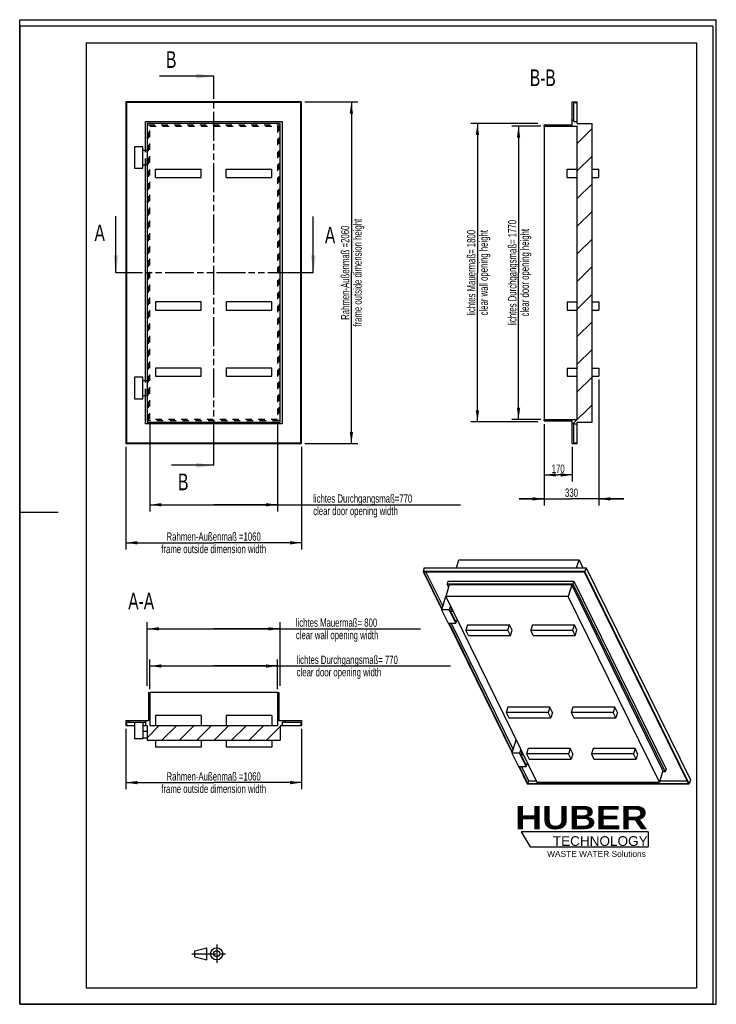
# Model space of a CAD drawing. Header units: millimetres. Extents: x 0 to 4200, y 0 to 5940.
import ezdxf

# ---------------------------------------------------------------- set-up
doc = ezdxf.new("R2010")
doc.units = ezdxf.units.MM
doc.header["$LTSCALE"] = 387.2
for name, pattern in [('CENTER', [0.6, 0.375, -0.075, 0.075, -0.075]), ('HIDDEN', [0.2, 0.1, -0.1]), ('PHANTOM', [0.8, 0.45, -0.05, 0.1, -0.05, 0.1, -0.05])]:
    doc.linetypes.add(name, pattern=pattern)
doc.layers.get('0').update_dxf_attribs({"linetype": 'CONTINUOUS'})
for name, color, linetype in [('050_DIMENSIONING', 7, 'CONTINUOUS'), ('053_NOTES', 7, 'CONTINUOUS'), ('DEFAULT_2', 8, 'HIDDEN'), ('HATCHING_BL0', 7, 'CONTINUOUS'), ('HATCHING_BL1', 7, 'CONTINUOUS'), ('HUBER_Logo_BL2', 7, 'CONTINUOUS')]:
    doc.layers.add(name, color=color, linetype=linetype)
doc.styles.get("Standard").update_dxf_attribs({"font": 'txt', "width": 0.7})
doc.styles.add('TEXTSTYLE_2', font='ariblk.ttf')
doc.styles.add('TEXTSTYLE_3', font='arial.ttf')
doc.dimstyles.new('DIMSTYLE_1', dxfattribs={"dimtxt": 50, "dimasz": 70, "dimexe": 2, "dimexo": 1, "dimtad": 1, "dimdec": 1, "dimtxsty": 'STANDARD', "dimblk": '_FILLED', "dimblk1": '_FILLED', "dimblk2": '_FILLED', "dimcen": 0.09, "dimadec": 1, "dimazin": 2, "dimtp": 0.5, "dimtm": 0.5, "dimtfac": 1, "dimtdec": 1, "dimtofl": 0, "dimtmove": 0, "dimatfit": 3, "dimldrblk": '_FILLED', "dimfxl": 1, "dimtolj": 1, "dimarcsym": 0})
doc.dimstyles.new('DIMSTYLE_2', dxfattribs={"dimtxt": 50, "dimasz": 70, "dimexe": 2, "dimexo": 1, "dimtad": 1, "dimdec": 1, "dimtxsty": 'STANDARD', "dimblk": '_FILLED', "dimblk1": '_FILLED', "dimblk2": '_FILLED', "dimcen": 0.09, "dimadec": 1, "dimazin": 2, "dimtp": 2, "dimtm": 2, "dimtfac": 1, "dimtdec": 1, "dimtofl": 0, "dimtmove": 0, "dimatfit": 3, "dimldrblk": '_FILLED', "dimfxl": 1, "dimtolj": 1, "dimarcsym": 0})
doc.dimstyles.new('DIMSTYLE_3', dxfattribs={"dimtxt": 50, "dimasz": 70, "dimexe": 2, "dimexo": 1, "dimtad": 1, "dimdec": 1, "dimtxsty": 'STANDARD', "dimblk": '_FILLED', "dimblk1": '_FILLED', "dimblk2": '_FILLED', "dimcen": 0.09, "dimadec": 1, "dimazin": 2, "dimtp": 1.2, "dimtm": 1.2, "dimtfac": 1, "dimtdec": 1, "dimtofl": 0, "dimtmove": 0, "dimatfit": 3, "dimldrblk": '_FILLED', "dimfxl": 1, "dimtolj": 1, "dimarcsym": 0})
doc.dimstyles.new('DIMSTYLE_4', dxfattribs={"dimtxt": 50, "dimasz": 70, "dimexe": 2, "dimexo": 1, "dimtad": 1, "dimdec": 1, "dimtxsty": 'STANDARD', "dimblk": '_FILLED', "dimblk1": '_FILLED', "dimblk2": '_FILLED', "dimcen": 0.09, "dimadec": 1, "dimazin": 2, "dimtp": 0.8, "dimtm": 0.8, "dimtfac": 1, "dimtdec": 1, "dimtofl": 0, "dimtmove": 0, "dimatfit": 3, "dimldrblk": '_FILLED', "dimfxl": 1, "dimtolj": 1, "dimarcsym": 0})
doc.dimstyles.get("Standard").update_dxf_attribs({"dimtxt": 50, "dimasz": 70, "dimexe": 2, "dimexo": 1, "dimtad": 1, "dimdec": 1, "dimtxsty": 'STANDARD', "dimblk": '_FILLED', "dimblk1": '_FILLED', "dimblk2": '_FILLED', "dimcen": 0.09, "dimadec": 1, "dimazin": 2, "dimtol": 1, "dimtp": 0.1, "dimtm": 0.1, "dimtfac": 1, "dimtdec": 1, "dimtofl": 0, "dimtmove": 0, "dimatfit": 3, "dimldrblk": '_FILLED', "dimfxl": 1, "dimtolj": 1, "dimarcsym": 0})

# ---------------------------------------------------------------- blocks, each defined once
blk = doc.blocks.new('HUBER_LOGO_BL2', base_point=(3411.6, 1009.5))
at = {"layer": 'HUBER_Logo_BL2', "color": 5, "linetype": 'CONTINUOUS'}
for p, q in [((3788.5, 1040.5), (3023.5, 1040.5)), ((3023.5, 1040.5), (3077.5, 950.5)), ((3788.5, 1040.5), (3788.5, 950.5)), ((3077.5, 950.5), (3788.5, 950.5))]:
    blk.add_line(p, q, dxfattribs=at)
at = {"layer": 'HUBER_Logo_BL2', "color": 2, "linetype": 'CONTINUOUS', "attachment_point": 3, "line_spacing_factor": 0.78}
for s, insert, char_height, width, style in [('HUBER\\P\\fArial;\\H58.5;TECHNOLOGY ', (3786.3, 1196.7), 140.4, 775.343, 'TEXTSTYLE_2'), ('WASTE WATER Solutions', (3775.2, 925.3), 36, 594.067, 'TEXTSTYLE_3')]:
    blk.add_mtext(s, dxfattribs=dict(at, insert=insert, char_height=char_height, width=width, style=style))
blk = doc.blocks.new('_FILLED')
at = {"color": 0, "linetype": 'BYBLOCK'}
blk.add_solid([(0, 0), (-1, 0.143), (-1, -0.143)], dxfattribs=at)
blk = doc.blocks.new('*D0')
at = {"layer": '050_DIMENSIONING', "color": 2, "linetype": 'CONTINUOUS'}
for p, q in [((3491.9, 3768.5), (3491.9, 3009.1)), ((3161.9, 3500.5), (3161.9, 3009.1)), ((3161.9, 3049.1), (3011.9, 3049.1)), ((3011.9, 3049.1), (3326.9, 3049.1)), ((3641.9, 3049.1), (3326.9, 3049.1)), ((3491.9, 3049.1), (3641.9, 3049.1))]:
    blk.add_line(p, q, dxfattribs=at)
at = {"layer": '050_DIMENSIONING', "color": 2, "linetype": 'CONTINUOUS', "xscale": 70, "yscale": 70, "zscale": 70}
blk.add_blockref('_FILLED', (3161.9, 3049.1), dxfattribs=at)
at = {"layer": '050_DIMENSIONING', "color": 2, "linetype": 'CONTINUOUS', "xscale": 70, "yscale": 70, "zscale": 70, "rotation": 180}
blk.add_blockref('_FILLED', (3491.9, 3049.1), dxfattribs=at)
at = {"layer": '050_DIMENSIONING', "color": 2, "linetype": 'CONTINUOUS', "insert": (3326.9, 3111.6), "char_height": 50, "width": 166.071, "attachment_point": 2, "line_spacing_factor": 0.9}
blk.add_mtext('330', dxfattribs=at)
blk = doc.blocks.new('*D1')
at = {"layer": '050_DIMENSIONING', "color": 2, "linetype": 'CONTINUOUS'}
for p, q in [((1719.5, 5443.5), (2039.7, 5443.5)), ((1999.7, 5443.5), (1999.7, 4413.5)), ((1999.7, 3383.5), (1999.7, 4413.5)), ((1719.5, 3383.5), (2039.7, 3383.5))]:
    blk.add_line(p, q, dxfattribs=at)
at = {"layer": '050_DIMENSIONING', "color": 2, "linetype": 'CONTINUOUS', "xscale": 70, "yscale": 70, "zscale": 70}
for p, rotation in [((1999.7, 5443.5), 90), ((1999.7, 3383.5), 270)]:
    blk.add_blockref('_FILLED', p, dxfattribs=dict(at, rotation=rotation))
at = {"layer": '050_DIMENSIONING', "color": 2, "linetype": 'CONTINUOUS', "insert": (1937.2, 4413.5), "char_height": 50, "width": 1560.714, "attachment_point": 2, "rotation": 90, "line_spacing_factor": 0.9}
blk.add_mtext('Rahmen-Außenmaß =2060\\Pframe outside dimension height', dxfattribs=at)
blk = doc.blocks.new('*D2')
at = {"layer": '050_DIMENSIONING', "color": 2, "linetype": 'CONTINUOUS'}
for p, q in [((639.5, 3363.5), (639.5, 2744.3)), ((1699.5, 3363.5), (1699.5, 2744.3)), ((639.5, 2784.3), (1169.5, 2784.3)), ((1699.5, 2784.3), (1169.5, 2784.3))]:
    blk.add_line(p, q, dxfattribs=at)
at = {"layer": '050_DIMENSIONING', "color": 2, "linetype": 'CONTINUOUS', "xscale": 70, "yscale": 70, "zscale": 70, "rotation": 180}
blk.add_blockref('_FILLED', (639.5, 2784.3), dxfattribs=at)
at = {"layer": '050_DIMENSIONING', "color": 2, "linetype": 'CONTINUOUS', "xscale": 70, "yscale": 70, "zscale": 70}
blk.add_blockref('_FILLED', (1699.5, 2784.3), dxfattribs=at)
at = {"layer": '050_DIMENSIONING', "color": 2, "linetype": 'CONTINUOUS', "insert": (1169.5, 2846.8), "char_height": 50, "width": 1528.571, "attachment_point": 2, "line_spacing_factor": 0.9}
blk.add_mtext('Rahmen-Außenmaß =1060\\Pframe outside dimension width', dxfattribs=at)
blk = doc.blocks.new('*D3')
at = {"layer": '050_DIMENSIONING', "color": 2, "linetype": 'CONTINUOUS'}
for p, q in [((784.5, 3508.5), (784.5, 2973.7)), ((1554.5, 3508.5), (1554.5, 2973.7)), ((784.5, 3013.7), (1169.5, 3013.7)), ((1554.5, 3013.7), (1169.5, 3013.7)), ((1169.5, 3013.7), (2658.2, 3013.7))]:
    blk.add_line(p, q, dxfattribs=at)
at = {"layer": '050_DIMENSIONING', "color": 2, "linetype": 'CONTINUOUS', "xscale": 70, "yscale": 70, "zscale": 70, "rotation": 180}
blk.add_blockref('_FILLED', (784.5, 3013.7), dxfattribs=at)
at = {"layer": '050_DIMENSIONING', "color": 2, "linetype": 'CONTINUOUS', "xscale": 70, "yscale": 70, "zscale": 70}
blk.add_blockref('_FILLED', (1554.5, 3013.7), dxfattribs=at)
at = {"layer": '050_DIMENSIONING', "color": 2, "linetype": 'CONTINUOUS', "insert": (1769.7, 3076.2), "char_height": 50, "width": 1332.857, "attachment_point": 1, "line_spacing_factor": 0.9}
blk.add_mtext('lichtes Durchgangsmaß=770\\Pclear door opening width', dxfattribs=at)
blk = doc.blocks.new('*D4')
at = {"layer": '050_DIMENSIONING', "color": 2, "linetype": 'CONTINUOUS'}
for p, q in [((3161.9, 3500.5), (3161.9, 3153.7)), ((3331.9, 3363.5), (3331.9, 3153.7)), ((3161.9, 3193.7), (3246.9, 3193.7)), ((3331.9, 3193.7), (3246.9, 3193.7))]:
    blk.add_line(p, q, dxfattribs=at)
at = {"layer": '050_DIMENSIONING', "color": 2, "linetype": 'CONTINUOUS', "xscale": 70, "yscale": 70, "zscale": 70, "rotation": 180}
blk.add_blockref('_FILLED', (3161.9, 3193.7), dxfattribs=at)
at = {"layer": '050_DIMENSIONING', "color": 2, "linetype": 'CONTINUOUS', "xscale": 70, "yscale": 70, "zscale": 70}
blk.add_blockref('_FILLED', (3331.9, 3193.7), dxfattribs=at)
at = {"layer": '050_DIMENSIONING', "color": 2, "linetype": 'CONTINUOUS', "insert": (3246.9, 3256.2), "char_height": 50, "width": 160.714, "attachment_point": 2, "line_spacing_factor": 0.9}
blk.add_mtext('170', dxfattribs=at)
blk = doc.blocks.new('*D5')
at = {"layer": '050_DIMENSIONING', "color": 2, "linetype": 'CONTINUOUS'}
for p, q in [((784.5, 1901.8), (784.5, 2081)), ((1554.5, 1901.8), (1554.5, 2081)), ((784.5, 2041), (1169.5, 2041)), ((1554.5, 2041), (1169.5, 2041)), ((1169.5, 2041), (2597.8, 2041))]:
    blk.add_line(p, q, dxfattribs=at)
at = {"layer": '050_DIMENSIONING', "color": 2, "linetype": 'CONTINUOUS', "xscale": 70, "yscale": 70, "zscale": 70, "rotation": 180}
blk.add_blockref('_FILLED', (784.5, 2041), dxfattribs=at)
at = {"layer": '050_DIMENSIONING', "color": 2, "linetype": 'CONTINUOUS', "xscale": 70, "yscale": 70, "zscale": 70}
blk.add_blockref('_FILLED', (1554.5, 2041), dxfattribs=at)
at = {"layer": '050_DIMENSIONING', "color": 2, "linetype": 'CONTINUOUS', "insert": (1670, 2103.5), "char_height": 50, "width": 1391.786, "attachment_point": 1, "line_spacing_factor": 0.9}
blk.add_mtext('lichtes Durchgangsmaß= 770\\Pclear door opening width', dxfattribs=at)
blk = doc.blocks.new('*D6')
at = {"layer": '050_DIMENSIONING', "color": 2, "linetype": 'CONTINUOUS'}
for p, q in [((3123.1, 5313.5), (2719.8, 5313.5)), ((2759.8, 5313.5), (2759.8, 4413.5)), ((2759.8, 3513.5), (2759.8, 4413.5)), ((3123.1, 3513.5), (2719.8, 3513.5))]:
    blk.add_line(p, q, dxfattribs=at)
at = {"layer": '050_DIMENSIONING', "color": 2, "linetype": 'CONTINUOUS', "xscale": 70, "yscale": 70, "zscale": 70}
for p, rotation in [((2759.8, 5313.5), 90), ((2759.8, 3513.5), 270)]:
    blk.add_blockref('_FILLED', p, dxfattribs=dict(at, rotation=rotation))
at = {"layer": '050_DIMENSIONING', "color": 2, "linetype": 'CONTINUOUS', "insert": (2697.3, 4413.5), "char_height": 50, "width": 1278.571, "attachment_point": 2, "rotation": 90, "line_spacing_factor": 0.9}
blk.add_mtext('lichtes Mauermaß= 1800\\Pclear wall opening height', dxfattribs=at)
blk = doc.blocks.new('*D7')
at = {"layer": '050_DIMENSIONING', "color": 2, "linetype": 'CONTINUOUS'}
for p, q in [((3141.9, 5298.5), (2967.6, 5298.5)), ((3007.6, 5298.5), (3007.6, 4413.5)), ((3007.6, 3528.5), (3007.6, 4413.5)), ((3141.9, 3528.5), (2967.6, 3528.5))]:
    blk.add_line(p, q, dxfattribs=at)
at = {"layer": '050_DIMENSIONING', "color": 2, "linetype": 'CONTINUOUS', "xscale": 70, "yscale": 70, "zscale": 70}
for p, rotation in [((3007.6, 5298.5), 90), ((3007.6, 3528.5), 270)]:
    blk.add_blockref('_FILLED', p, dxfattribs=dict(at, rotation=rotation))
at = {"layer": '050_DIMENSIONING', "color": 2, "linetype": 'CONTINUOUS', "insert": (2945.1, 4413.5), "char_height": 50, "width": 1434.643, "attachment_point": 2, "rotation": 90, "line_spacing_factor": 0.9}
blk.add_mtext('lichtes Durchgangsmaß= 1770\\Pclear door opening height\\P ', dxfattribs=at)
blk = doc.blocks.new('*D8')
at = {"layer": '050_DIMENSIONING', "color": 2, "linetype": 'CONTINUOUS'}
for p, q in [((769.5, 1920.6), (769.5, 2305.1)), ((769.5, 2265.1), (1169.5, 2265.1)), ((1569.5, 2265.1), (1169.5, 2265.1)), ((1169.5, 2265.1), (2415.6, 2265.1)), ((1569.5, 1920.6), (1569.5, 2305.1))]:
    blk.add_line(p, q, dxfattribs=at)
at = {"layer": '050_DIMENSIONING', "color": 2, "linetype": 'CONTINUOUS', "xscale": 70, "yscale": 70, "zscale": 70, "rotation": 180}
blk.add_blockref('_FILLED', (769.5, 2265.1), dxfattribs=at)
at = {"layer": '050_DIMENSIONING', "color": 2, "linetype": 'CONTINUOUS', "xscale": 70, "yscale": 70, "zscale": 70}
blk.add_blockref('_FILLED', (1569.5, 2265.1), dxfattribs=at)
at = {"layer": '050_DIMENSIONING', "color": 2, "linetype": 'CONTINUOUS', "insert": (1665.1, 2327.6), "char_height": 50, "width": 1246.429, "attachment_point": 1, "line_spacing_factor": 0.9}
blk.add_mtext('lichtes Mauermaß= 800\\Pclear wall opening width', dxfattribs=at)
blk = doc.blocks.new('*D9')
at = {"layer": '050_DIMENSIONING', "color": 2, "linetype": 'CONTINUOUS'}
for p, q in [((639.5, 1661.8), (639.5, 1297.5)), ((1699.5, 1661.8), (1699.5, 1297.5)), ((639.5, 1337.5), (1169.5, 1337.5)), ((1699.5, 1337.5), (1169.5, 1337.5))]:
    blk.add_line(p, q, dxfattribs=at)
at = {"layer": '050_DIMENSIONING', "color": 2, "linetype": 'CONTINUOUS', "xscale": 70, "yscale": 70, "zscale": 70, "rotation": 180}
blk.add_blockref('_FILLED', (639.5, 1337.5), dxfattribs=at)
at = {"layer": '050_DIMENSIONING', "color": 2, "linetype": 'CONTINUOUS', "xscale": 70, "yscale": 70, "zscale": 70}
blk.add_blockref('_FILLED', (1699.5, 1337.5), dxfattribs=at)
at = {"layer": '050_DIMENSIONING', "color": 2, "linetype": 'CONTINUOUS', "insert": (1169.5, 1400), "char_height": 50, "width": 1528.571, "attachment_point": 2, "line_spacing_factor": 0.9}
blk.add_mtext('Rahmen-Außenmaß =1060\\Pframe outside dimension width', dxfattribs=at)
blk = doc.blocks.new('PROJEKTIONSMETHODE_1_BL3', base_point=(1140, 305))
at = {"color": 2, "linetype": 'CENTER'}
for p, q in [((1187.7, 360), (1187.7, 250)), ((1037.3, 305), (1242.7, 305))]:
    blk.add_line(p, q, dxfattribs=at)
at = {"color": 2, "linetype": 'CONTINUOUS'}
for p, q in [((1055.7, 323.3), (1129, 341.7)), ((1055.7, 286.7), (1055.7, 323.3)), ((1129, 268.3), (1129, 341.7)), ((1055.7, 286.7), (1129, 268.3))]:
    blk.add_line(p, q, dxfattribs=at)
for radius in [36.7, 18.3]:
    blk.add_circle((1187.7, 305), radius, dxfattribs=at)
blk = doc.blocks.new('XSEC_FILLED')
at = {"color": 0, "linetype": 'BYBLOCK'}
blk.add_solid([(0, 0), (-1, 0.143), (-1, -0.143)], dxfattribs=at)
blk = doc.blocks.new('HATCHING_BL0', base_point=(1006.4, 4425.4))
at = {"layer": 'HATCHING_BL0', "color": 7, "linetype": 'PHANTOM'}
for p, q in [((1169.5, 5499.3), (1169.5, 5599.3)), ((1169.5, 3351.6), (1169.5, 5499.3)), ((1169.5, 3251.6), (1169.5, 3351.6))]:
    blk.add_line(p, q, dxfattribs=at)
at = {"layer": 'HATCHING_BL0', "color": 7, "linetype": 'CONTINUOUS', "char_height": 100, "width": 117.857, "attachment_point": 1, "line_spacing_factor": 0.9}
for insert in [(882.6, 5749.3), (955, 3201.6)]:
    blk.add_mtext('B', dxfattribs=dict(at, insert=insert))
at = {"layer": 'HATCHING_BL0', "color": 7, "linetype": 'CONTINUOUS'}
for points in [[(1169.5, 5599.3), (843.3, 5599.3)], [(1169.5, 3251.6), (915.7, 3251.6)]]:
    blk.add_leader(points, dimstyle='STANDARD', override={"dimasz": 105, "dimtad": 0, "dimldrblk": 'XSEC_FILLED'}, dxfattribs=at)
blk = doc.blocks.new('HATCHING_BL1', base_point=(1188.6, 4583.7))
at = {"layer": 'HATCHING_BL1', "color": 7, "linetype": 'PHANTOM'}
for p, q in [((680.3, 4413.5), (580.3, 4413.5)), ((1670.4, 4413.5), (680.3, 4413.5)), ((1770.4, 4413.5), (1670.4, 4413.5))]:
    blk.add_line(p, q, dxfattribs=at)
at = {"layer": 'HATCHING_BL1', "color": 7, "linetype": 'CONTINUOUS', "char_height": 100, "width": 128.571, "attachment_point": 1, "line_spacing_factor": 0.9}
for insert in [(451.2, 4704.2), (1840.2, 4690.2)]:
    blk.add_mtext('A', dxfattribs=dict(at, insert=insert))
at = {"layer": 'HATCHING_BL1', "color": 7, "linetype": 'CONTINUOUS'}
for points in [[(580.3, 4413.5), (580.3, 4753.9)], [(1770.4, 4413.5), (1770.4, 4753.4)]]:
    blk.add_leader(points, dimstyle='STANDARD', override={"dimasz": 105, "dimtad": 0, "dimldrblk": 'XSEC_FILLED'}, dxfattribs=at)

msp = doc.modelspace()

# ---------------------------------------------------------------- hatches: boundary and pattern name
at = {"linetype": 'CONTINUOUS'}
h = msp.add_hatch(dxfattribs=at)
h.set_pattern_fill('B', color=2, scale=117.760475, angle=45, style=0, pattern_type=0)
h.set_pattern_definition([(45, (0, 0), (-83.2692, 83.2692), [])])
edge = h.paths.add_edge_path()
edge.add_line((3361.85, 3528.51), (3361.85, 5298.51))
edge.add_line((3161.85, 5298.51), (3361.85, 5298.51))
edge.add_line((3161.85, 5298.51), (3161.85, 5306.51))
edge.add_line((3161.85, 5306.51), (3331.85, 5306.51))
edge.add_line((3331.85, 5306.51), (3331.85, 5443.51))
edge.add_line((3331.85, 5443.51), (3361.85, 5443.51))
edge.add_line((3361.85, 5439.51), (3361.85, 5443.51))
edge.add_line((3341.85, 5439.51), (3361.85, 5439.51))
edge.add_line((3341.85, 5325.51), (3341.85, 5439.51))
edge.add_line((3341.85, 5325.51), (3361.85, 5325.51))
edge.add_line((3361.85, 5314.51), (3361.85, 5325.51))
edge.add_line((3361.85, 5314.51), (3450.85, 5314.51))
edge.add_line((3450.85, 3512.51), (3450.85, 5314.51))
edge.add_line((3361.85, 3512.51), (3450.85, 3512.51))
edge.add_line((3361.85, 3501.51), (3361.85, 3512.51))
edge.add_line((3341.85, 3501.51), (3361.85, 3501.51))
edge.add_line((3341.85, 3387.51), (3341.85, 3501.51))
edge.add_line((3341.85, 3387.51), (3361.85, 3387.51))
edge.add_line((3361.85, 3383.51), (3361.85, 3387.51))
edge.add_line((3331.85, 3383.51), (3361.85, 3383.51))
edge.add_line((3331.85, 3383.51), (3331.85, 3520.51))
edge.add_line((3161.85, 3520.51), (3331.85, 3520.51))
edge.add_line((3161.85, 3520.51), (3161.85, 3528.51))
edge.add_line((3161.85, 3528.51), (3361.85, 3528.51))
h = msp.add_hatch(dxfattribs=at)
h.set_pattern_fill('A', color=2, scale=74.246212, angle=45, style=0, pattern_type=0)
h.set_pattern_definition([(45, (0, 0), (-52.5, 52.5), [])])
edge = h.paths.add_edge_path()
edge.add_line((784.49, 1681.83), (1554.49, 1681.83))
edge.add_line((1554.49, 1881.83), (1554.49, 1681.83))
edge.add_line((1554.49, 1881.83), (1562.49, 1881.83))
edge.add_line((1562.49, 1881.83), (1562.49, 1711.83))
edge.add_line((1562.49, 1711.83), (1699.49, 1711.83))
edge.add_line((1699.49, 1711.83), (1699.49, 1681.83))
edge.add_line((1695.49, 1681.83), (1699.49, 1681.83))
edge.add_line((1695.49, 1701.83), (1695.49, 1681.83))
edge.add_line((1581.49, 1701.83), (1695.49, 1701.83))
edge.add_line((1581.49, 1701.83), (1581.49, 1681.83))
edge.add_line((1570.49, 1681.83), (1581.49, 1681.83))
edge.add_line((1570.49, 1681.83), (1570.49, 1592.83))
edge.add_line((768.49, 1592.83), (1570.49, 1592.83))
edge.add_line((768.49, 1681.83), (768.49, 1592.83))
edge.add_line((757.49, 1681.83), (768.49, 1681.83))
edge.add_line((757.49, 1701.83), (757.49, 1681.83))
edge.add_line((643.49, 1701.83), (757.49, 1701.83))
edge.add_line((643.49, 1701.83), (643.49, 1681.83))
edge.add_line((639.49, 1681.83), (643.49, 1681.83))
edge.add_line((639.49, 1711.83), (639.49, 1681.83))
edge.add_line((639.49, 1711.83), (776.49, 1711.83))
edge.add_line((776.49, 1881.83), (776.49, 1711.83))
edge.add_line((776.49, 1881.83), (784.49, 1881.83))
edge.add_line((784.49, 1881.83), (784.49, 1681.83))

# ---------------------------------------------------------------- linework, layer by layer
at = {"color": 7, "linetype": 'CONTINUOUS'}
for p, q in [((0, 5940), (4200, 5940)), ((0, 0), (0, 5940)), ((0, 5940), (4200, 5940)), ((0, 0), (0, 5940)), ((4200, 0), (4200, 5940)), ((4200, 0), (4200, 5940)), ((639.49, 5443.51), (639.49, 3383.51)), ((1699.49, 5443.51), (639.49, 5443.51)), ((643.49, 5439.51), (643.49, 3387.51)), ((1695.49, 5439.51), (643.49, 5439.51)), ((1695.49, 3387.51), (1695.49, 5439.51)), ((1699.49, 3383.51), (1699.49, 5443.51)), ((3331.85, 5443.51), (3361.85, 5443.51)), ((3331.85, 5306.51), (3331.85, 5443.51)), ((3341.85, 5439.51), (3361.85, 5439.51)), ((3341.85, 5325.51), (3341.85, 5439.51)), ((3361.85, 5439.51), (3361.85, 5443.51)), ((3361.85, 5325.51), (3361.85, 5439.51)), ((757.49, 5325.51), (1581.49, 5325.51)), ((757.49, 5153.51), (757.49, 5325.51)), ((1570.49, 5314.51), (768.49, 5314.51)), ((768.49, 5314.51), (768.49, 3512.51)), ((1570.49, 3512.51), (1570.49, 5314.51)), ((1581.49, 5325.51), (1581.49, 3501.51)), ((3161.85, 5298.51), (3161.85, 5306.51)), ((3161.85, 5306.51), (3331.85, 5306.51)), ((3161.85, 5298.51), (3161.85, 3528.51)), ((3161.85, 5298.51), (3361.85, 5298.51)), ((3341.85, 5325.51), (3361.85, 5325.51)), ((3361.85, 5314.51), (3361.85, 5325.51)), ((3361.85, 5314.51), (3450.85, 5314.51)), ((3361.85, 3528.51), (3361.85, 5298.51)), ((3450.85, 3512.51), (3450.85, 5314.51)), ((742.49, 5173.51), (692.49, 5173.51)), ((692.49, 5173.51), (692.49, 5043.51)), ((742.49, 5043.51), (742.49, 5173.51)), ((742.49, 5153.51), (768.49, 5153.51)), ((742.49, 5063.51), (768.49, 5063.51)), ((757.49, 3763.51), (757.49, 5063.51)), ((692.49, 5043.51), (742.49, 5043.51)), ((819.49, 4988.51), (819.49, 5038.51)), ((819.49, 5038.51), (1094.49, 5038.51)), ((1094.49, 4988.51), (1094.49, 5038.51)), ((1244.49, 4988.51), (1244.49, 5038.51)), ((1244.49, 5038.51), (1519.49, 5038.51)), ((1519.49, 4988.51), (1519.49, 5038.51)), ((3300.85, 5038.51), (3361.85, 5038.51)), ((3300.85, 4988.51), (3300.85, 5038.51)), ((3450.85, 5038.51), (3491.85, 5038.51)), ((3491.85, 4988.51), (3491.85, 5038.51)), ((819.49, 4988.51), (1094.49, 4988.51)), ((1244.49, 4988.51), (1519.49, 4988.51)), ((3300.85, 4988.51), (3361.85, 4988.51)), ((3450.85, 4988.51), (3491.85, 4988.51)), ((819.49, 4238.51), (819.49, 4188.51)), ((1094.49, 4238.51), (819.49, 4238.51)), ((1094.49, 4188.51), (1094.49, 4238.51)), ((1519.49, 4238.51), (1244.49, 4238.51)), ((1244.49, 4238.51), (1244.49, 4188.51)), ((1519.49, 4188.51), (1519.49, 4238.51)), ((3300.85, 4238.51), (3300.85, 4188.51)), ((3300.85, 4238.51), (3361.85, 4238.51)), ((3450.85, 4238.51), (3491.85, 4238.51)), ((3491.85, 4238.51), (3491.85, 4188.51)), ((819.49, 4188.51), (1094.49, 4188.51)), ((1244.49, 4188.51), (1519.49, 4188.51)), ((3300.85, 4188.51), (3361.85, 4188.51)), ((3450.85, 4188.51), (3491.85, 4188.51)), ((819.49, 3838.51), (819.49, 3788.51)), ((1094.49, 3838.51), (819.49, 3838.51)), ((1094.49, 3788.51), (1094.49, 3838.51)), ((1519.49, 3838.51), (1244.49, 3838.51)), ((1244.49, 3838.51), (1244.49, 3788.51)), ((1519.49, 3788.51), (1519.49, 3838.51)), ((3300.85, 3838.51), (3300.85, 3788.51)), ((3300.85, 3838.51), (3361.85, 3838.51)), ((3450.85, 3838.51), (3491.85, 3838.51)), ((3491.85, 3838.51), (3491.85, 3788.51)), ((742.49, 3783.51), (692.49, 3783.51)), ((692.49, 3783.51), (692.49, 3653.51)), ((742.49, 3653.51), (742.49, 3783.51)), ((742.49, 3763.51), (768.49, 3763.51)), ((819.49, 3788.51), (1094.49, 3788.51)), ((1244.49, 3788.51), (1519.49, 3788.51)), ((3300.85, 3788.51), (3361.85, 3788.51)), ((3450.85, 3788.51), (3491.85, 3788.51)), ((692.49, 3653.51), (742.49, 3653.51)), ((742.49, 3673.51), (768.49, 3673.51)), ((757.49, 3501.51), (757.49, 3673.51)), ((768.49, 3512.51), (1570.49, 3512.51)), ((3161.85, 3520.51), (3161.85, 3528.51)), ((3161.85, 3528.51), (3361.85, 3528.51)), ((3161.85, 3520.51), (3331.85, 3520.51)), ((3331.85, 3383.51), (3331.85, 3520.51)), ((3361.85, 3501.51), (3361.85, 3512.51)), ((3361.85, 3512.51), (3450.85, 3512.51)), ((1581.49, 3501.51), (757.49, 3501.51)), ((3341.85, 3387.51), (3341.85, 3501.51)), ((3341.85, 3501.51), (3361.85, 3501.51)), ((3361.85, 3387.51), (3361.85, 3501.51)), ((643.49, 3387.51), (1695.49, 3387.51)), ((3341.85, 3387.51), (3361.85, 3387.51)), ((3361.85, 3383.51), (3361.85, 3387.51)), ((639.49, 3383.51), (1699.49, 3383.51)), ((3331.85, 3383.51), (3361.85, 3383.51)), ((2633.54, 2633.91), (2648.37, 2681.92)), ((2648.37, 2681.92), (3372.32, 2681.92)), ((3357.49, 2633.91), (3372.32, 2681.92)), ((3372.32, 2681.92), (3395.88, 2633.91)), ((2439.24, 2633.91), (2431.98, 2610.41)), ((2439.24, 2633.91), (3415.57, 2633.91)), ((3415.57, 2633.91), (3408.31, 2610.41)), ((3415.57, 2633.91), (4043.95, 1353.4)), ((2431.98, 2610.41), (2544.3, 2381.54)), ((3408.31, 2610.41), (2431.98, 2610.41)), ((3405.84, 2607.93), (2436.89, 2607.93)), ((2436.89, 2607.93), (2545.72, 2386.15)), ((2449.41, 2607.93), (2550.56, 2401.81)), ((4031.79, 1332.38), (3405.84, 2607.93)), ((4036.69, 1329.9), (3408.31, 2610.41)), ((2590.15, 2530.23), (2568.6, 2460.51)), ((2581.5, 2552.73), (2576.66, 2537.06)), ((2586.23, 2517.56), (2576.66, 2537.06)), ((2576.66, 2537.06), (3335.62, 2537.06)), ((2581.5, 2552.73), (3340.46, 2552.73)), ((3328.84, 2530.23), (2590.15, 2530.23)), ((3328.84, 2530.23), (3307.3, 2460.51)), ((3878.52, 1410.09), (3328.84, 2530.23)), ((3340.46, 2552.73), (3335.62, 2537.06)), ((3335.62, 2537.06), (3892.01, 1403.25)), ((3340.46, 2552.73), (3896.85, 1418.91)), ((2568, 2458.25), (2543.79, 2379.91)), ((2569.72, 2458.25), (2568, 2458.25)), ((2568.6, 2460.51), (3118.29, 1340.37)), ((3307.3, 2460.51), (2568.6, 2460.51)), ((3856.98, 1340.37), (3307.3, 2460.51)), ((2543.79, 2379.91), (2583.45, 2299.1)), ((2589.85, 2379.91), (2543.79, 2379.91)), ((2596.92, 2402.81), (2589.85, 2379.91)), ((2629.5, 2299.1), (2589.85, 2379.91)), ((2603.02, 2390.38), (2597.16, 2371.4)), ((2597.16, 2371.4), (2612.33, 2371.4)), ((2597.16, 2371.4), (2624.61, 2315.45)), ((2583.45, 2299.1), (2629.5, 2299.1)), ((2584.75, 2299.1), (2968.3, 1517.5)), ((2588.43, 2299.1), (2969.73, 1522.11)), ((2600.96, 2299.1), (2974.57, 1537.78)), ((2624.61, 2315.45), (2639.79, 2315.45)), ((2634.55, 2315.45), (2629.5, 2299.1)), ((2699.77, 2288.95), (2689.85, 2256.83)), ((2699.77, 2288.95), (2953.06, 2288.95)), ((2943.14, 2256.83), (2953.06, 2288.95)), ((2968.31, 2257.87), (2953.06, 2288.95)), ((2958.39, 2225.75), (2968.31, 2257.87)), ((3091.22, 2288.95), (3081.3, 2256.83)), ((3091.22, 2288.95), (3344.51, 2288.95)), ((3334.59, 2256.83), (3344.51, 2288.95)), ((3359.77, 2257.87), (3344.51, 2288.95)), ((3349.84, 2225.75), (3359.77, 2257.87)), ((2705.1, 2225.75), (2689.85, 2256.83)), ((2689.85, 2256.83), (2943.14, 2256.83)), ((2705.1, 2225.75), (2958.39, 2225.75)), ((2958.39, 2225.75), (2943.14, 2256.83)), ((3096.55, 2225.75), (3081.3, 2256.83)), ((3081.3, 2256.83), (3334.59, 2256.83)), ((3096.55, 2225.75), (3349.84, 2225.75)), ((3349.84, 2225.75), (3334.59, 2256.83)), ((776.49, 1881.83), (784.49, 1881.83)), ((776.49, 1881.83), (776.49, 1711.83)), ((1554.49, 1881.83), (784.49, 1881.83)), ((784.49, 1881.83), (784.49, 1681.83)), ((1554.49, 1881.83), (1562.49, 1881.83)), ((1554.49, 1881.83), (1554.49, 1681.83)), ((1562.49, 1881.83), (1562.49, 1711.83)), ((2943.8, 1791.66), (2933.88, 1759.54)), ((3197.1, 1791.66), (2943.8, 1791.66)), ((3197.1, 1791.66), (3187.17, 1759.54)), ((3212.35, 1760.58), (3197.1, 1791.66)), ((3335.25, 1791.66), (3325.33, 1759.54)), ((3588.55, 1791.66), (3335.25, 1791.66)), ((3588.55, 1791.66), (3578.62, 1759.54)), ((3603.8, 1760.58), (3588.55, 1791.66)), ((819.49, 1742.83), (819.49, 1681.83)), ((1094.49, 1742.83), (819.49, 1742.83)), ((1094.49, 1742.83), (1094.49, 1681.83)), ((1244.49, 1742.83), (1244.49, 1681.83)), ((1519.49, 1742.83), (1244.49, 1742.83)), ((1519.49, 1742.83), (1519.49, 1681.83)), ((2933.88, 1759.54), (2949.13, 1728.46)), ((3187.17, 1759.54), (2933.88, 1759.54)), ((2949.13, 1728.46), (3202.42, 1728.46)), ((3202.42, 1728.46), (3187.17, 1759.54)), ((3212.35, 1760.58), (3202.42, 1728.46)), ((3325.33, 1759.54), (3340.58, 1728.46)), ((3578.62, 1759.54), (3325.33, 1759.54)), ((3340.58, 1728.46), (3593.87, 1728.46)), ((3593.87, 1728.46), (3578.62, 1759.54)), ((3603.8, 1760.58), (3593.87, 1728.46)), ((639.49, 1711.83), (639.49, 1681.83)), ((639.49, 1711.83), (776.49, 1711.83)), ((639.49, 1681.83), (643.49, 1681.83)), ((643.49, 1701.83), (757.49, 1701.83)), ((643.49, 1701.83), (643.49, 1681.83)), ((643.49, 1681.83), (692.49, 1681.83)), ((692.49, 1701.83), (692.49, 1601.83)), ((742.49, 1701.83), (742.49, 1601.83)), ((742.49, 1681.83), (757.49, 1681.83)), ((757.49, 1701.83), (757.49, 1681.83)), ((757.49, 1681.83), (768.49, 1681.83)), ((768.49, 1681.83), (768.49, 1592.83)), ((784.49, 1681.83), (1554.49, 1681.83)), ((1562.49, 1711.83), (1699.49, 1711.83)), ((1570.49, 1681.83), (1581.49, 1681.83)), ((1570.49, 1681.83), (1570.49, 1592.83)), ((1581.49, 1701.83), (1695.49, 1701.83)), ((1581.49, 1701.83), (1581.49, 1681.83)), ((1581.49, 1681.83), (1695.49, 1681.83)), ((1695.49, 1701.83), (1695.49, 1681.83)), ((1695.49, 1681.83), (1699.49, 1681.83)), ((1699.49, 1711.83), (1699.49, 1681.83)), ((742.49, 1646.83), (768.49, 1646.83)), ((742.49, 1606.83), (768.49, 1606.83)), ((742.49, 1601.83), (692.49, 1601.83)), ((768.49, 1592.83), (1570.49, 1592.83)), ((819.49, 1592.83), (819.49, 1551.83)), ((1094.49, 1551.83), (819.49, 1551.83)), ((1094.49, 1592.83), (1094.49, 1551.83)), ((1244.49, 1592.83), (1244.49, 1551.83)), ((1519.49, 1551.83), (1244.49, 1551.83)), ((1519.49, 1592.83), (1519.49, 1551.83)), ((2992.01, 1594.21), (2967.8, 1515.88)), ((2993.72, 1594.21), (2992.01, 1594.21)), ((2967.8, 1515.88), (3007.46, 1435.07)), ((3013.85, 1515.88), (2967.8, 1515.88)), ((3020.93, 1538.77), (3013.85, 1515.88)), ((3053.51, 1435.07), (3013.85, 1515.88)), ((3027.03, 1526.34), (3021.17, 1507.36)), ((3021.17, 1507.36), (3036.34, 1507.36)), ((3021.17, 1507.36), (3048.62, 1451.42)), ((3065.82, 1543.01), (3055.9, 1510.9)), ((3055.9, 1510.9), (3071.15, 1479.82)), ((3309.19, 1510.9), (3055.9, 1510.9)), ((3319.11, 1543.01), (3065.82, 1543.01)), ((3319.11, 1543.01), (3309.19, 1510.9)), ((3324.44, 1479.82), (3309.19, 1510.9)), ((3334.36, 1511.93), (3319.11, 1543.01)), ((3334.36, 1511.93), (3324.44, 1479.82)), ((3457.27, 1543.01), (3447.35, 1510.9)), ((3447.35, 1510.9), (3462.6, 1479.82)), ((3700.64, 1510.9), (3447.35, 1510.9)), ((3710.56, 1543.01), (3457.27, 1543.01)), ((3710.56, 1543.01), (3700.64, 1510.9)), ((3715.89, 1479.82), (3700.64, 1510.9)), ((3725.82, 1511.93), (3710.56, 1543.01)), ((3725.82, 1511.93), (3715.89, 1479.82)), ((3007.46, 1435.07), (3053.51, 1435.07)), ((3008.76, 1435.07), (3060.37, 1329.9)), ((3012.44, 1435.07), (3062.83, 1332.38)), ((3024.97, 1435.07), (3067.67, 1348.05)), ((3048.62, 1451.42), (3063.8, 1451.42)), ((3058.56, 1451.42), (3053.51, 1435.07)), ((3071.15, 1479.82), (3324.44, 1479.82)), ((3462.6, 1479.82), (3715.89, 1479.82)), ((3878.52, 1410.09), (3856.98, 1340.37)), ((3892.01, 1403.25), (3876.41, 1403.25)), ((3896.85, 1418.91), (3892.01, 1403.25)), ((3060.37, 1329.9), (4036.69, 1329.9)), ((3067.67, 1348.05), (3062.83, 1332.38)), ((3062.83, 1332.38), (4031.79, 1332.38)), ((3067.67, 1348.05), (3114.52, 1348.05)), ((3118.29, 1340.37), (3856.98, 1340.37)), ((3859.35, 1348.05), (4024.1, 1348.05)), ((4043.95, 1353.4), (4036.69, 1329.9)), ((0, 0), (4200, 0)), ((0, 0), (4200, 0))]:
    msp.add_line(p, q, dxfattribs=at)
at = {"color": 3, "linetype": 'CONTINUOUS'}
for p, q in [((0, 5900), (0, 2970)), ((4180, 5900), (0, 5900)), ((4180, 5900), (4180, 0)), ((0, 2970), (0, 0)), ((0, 2970), (232, 2970)), ((4180, 0), (0, 0))]:
    msp.add_line(p, q, dxfattribs=at)
at = {"color": 5, "linetype": 'CONTINUOUS'}
for p, q in [((400, 5800), (4080, 5800)), ((400, 5800), (400, 100)), ((4080, 5800), (4080, 100)), ((400, 100), (4080, 100))]:
    msp.add_line(p, q, dxfattribs=at)
at = {"layer": 'DEFAULT_2', "color": 8, "linetype": 'HIDDEN'}
for p, q in [((776.49, 3520.51), (776.49, 5306.51)), ((776.49, 5306.51), (1562.49, 5306.51)), ((784.49, 5298.51), (1554.49, 5298.51)), ((784.49, 3528.51), (784.49, 5298.51)), ((1554.49, 5298.51), (1554.49, 3528.51)), ((1562.49, 5306.51), (1562.49, 3520.51)), ((742.49, 5063.51), (742.49, 5153.51)), ((757.49, 5063.51), (757.49, 5153.51)), ((768.49, 5063.51), (768.49, 5153.51)), ((819.49, 5038.51), (1094.49, 5038.51)), ((819.49, 4988.51), (819.49, 5038.51)), ((1094.49, 4988.51), (1094.49, 5038.51)), ((1244.49, 5038.51), (1519.49, 5038.51)), ((1244.49, 4988.51), (1244.49, 5038.51)), ((1519.49, 4988.51), (1519.49, 5038.51)), ((819.49, 4988.51), (1094.49, 4988.51)), ((1244.49, 4988.51), (1519.49, 4988.51)), ((819.49, 4238.51), (819.49, 4188.51)), ((1094.49, 4238.51), (819.49, 4238.51)), ((1094.49, 4188.51), (1094.49, 4238.51)), ((1519.49, 4238.51), (1244.49, 4238.51)), ((1244.49, 4238.51), (1244.49, 4188.51)), ((1519.49, 4188.51), (1519.49, 4238.51)), ((819.49, 4188.51), (1094.49, 4188.51)), ((1244.49, 4188.51), (1519.49, 4188.51)), ((819.49, 3838.51), (819.49, 3788.51)), ((1094.49, 3838.51), (819.49, 3838.51)), ((1094.49, 3788.51), (1094.49, 3838.51)), ((1519.49, 3838.51), (1244.49, 3838.51)), ((1244.49, 3838.51), (1244.49, 3788.51)), ((1519.49, 3788.51), (1519.49, 3838.51)), ((742.49, 3673.51), (742.49, 3763.51)), ((757.49, 3673.51), (757.49, 3763.51)), ((768.49, 3673.51), (768.49, 3763.51)), ((819.49, 3788.51), (1094.49, 3788.51)), ((1244.49, 3788.51), (1519.49, 3788.51)), ((1562.49, 3520.51), (776.49, 3520.51)), ((1554.49, 3528.51), (784.49, 3528.51))]:
    msp.add_line(p, q, dxfattribs=at)

# ---------------------------------------------------------------- block references
at = {"color": 2, "linetype": 'CONTINUOUS'}
msp.add_blockref('PROJEKTIONSMETHODE_1_BL3', (1140, 305), dxfattribs=at)
at = {"layer": 'HATCHING_BL0'}
msp.add_blockref('HATCHING_BL0', (1006.38, 4425.42), dxfattribs=at)
at = {"layer": 'HATCHING_BL1'}
msp.add_blockref('HATCHING_BL1', (1188.56, 4583.7), dxfattribs=at)
at = {"layer": 'HUBER_Logo_BL2'}
msp.add_blockref('HUBER_LOGO_BL2', (3411.59, 1009.55), dxfattribs=at)

# ---------------------------------------------------------------- texts
at = {"layer": '053_NOTES', "color": 2, "linetype": 'CONTINUOUS', "char_height": 100, "attachment_point": 3, "line_spacing_factor": 0.9}
for s, insert, width in [('B-B', (3232.02, 5640.02), 342.8571), ('A-A', (810.4, 2482.62), 364.2857)]:
    msp.add_mtext(s, dxfattribs=dict(at, insert=insert, width=width))

# ---------------------------------------------------------------- dimensions: what is measured, and where the dimension line sits
at = {"layer": '050_DIMENSIONING', "color": 2, "linetype": 'CONTINUOUS'}
for base, p1, p2, angle, text, dimstyle, picture, middle in [((1999.66, 5443.51), (1718.49, 3383.51), (1718.49, 5443.51), 90, 'Rahmen-Außenmaß =<>\\Pframe outside dimension height', 'DIMSTYLE_2', '*D1', (1999.66, 4413.51)), ((2759.8, 3513.51), (3124.11, 5313.51), (3124.11, 3513.51), 270, 'lichtes Mauermaß= <>\\Pclear wall opening height', 'DIMSTYLE_3', '*D6', (2759.8, 4413.51)), ((3007.63, 5298.51), (3142.85, 3528.51), (3142.85, 5298.51), 90, 'lichtes Durchgangsmaß= <>\\Pclear door opening height\\P ', 'DIMSTYLE_3', '*D7', (3007.63, 4413.51)), ((784.49, 3013.65), (1554.49, 3509.51), (784.49, 3509.51), 180, 'lichtes Durchgangsmaß=<>\\Pclear door opening width', 'DIMSTYLE_4', '*D3', (2213.94, 3013.65)), ((769.49, 2265.11), (1569.49, 1919.57), (769.49, 1919.57), 180, 'lichtes Mauermaß= <>\\Pclear wall opening width', 'DIMSTYLE_4', '*D8', (2080.6, 2265.11)), ((784.49, 2041), (1554.49, 1900.83), (784.49, 1900.83), 180, 'lichtes Durchgangsmaß= <>\\Pclear door opening width', 'DIMSTYLE_4', '*D5', (2133.91, 2041))]:
    dim = msp.add_linear_dim(base=base, p1=p1, p2=p2, angle=angle, text=text, dimstyle=dimstyle, dxfattribs=at)
    dim.commit()
    dim.dimension.update_dxf_attribs({"geometry": picture, "text_midpoint": middle, "dimtype": 160})
for base, p2, picture, middle in [((3491.85, 3049.1), (3491.85, 3769.51), '*D0', (3319.71, 3049.1)), ((3331.85, 3193.73), (3331.85, 3364.51), '*D4', (3239.71, 3193.73))]:
    dim = msp.add_linear_dim(base=base, p1=(3161.85, 3501.51), p2=p2, dimstyle='DIMSTYLE_1', dxfattribs=at)
    dim.commit()
    dim.dimension.update_dxf_attribs({"geometry": picture, "text_midpoint": middle, "dimtype": 160})
for base, p1, p2, picture, middle in [((1699.49, 2784.33), (639.49, 3364.51), (1699.49, 3364.51), '*D2', (1169.49, 2784.33)), ((1699.49, 1337.52), (639.49, 1662.83), (1699.49, 1662.83), '*D9', (1169.49, 1337.52))]:
    dim = msp.add_linear_dim(base=base, p1=p1, p2=p2, text='Rahmen-Außenmaß =<>\\Pframe outside dimension width', dimstyle='DIMSTYLE_3', dxfattribs=at)
    dim.commit()
    dim.dimension.update_dxf_attribs({"geometry": picture, "text_midpoint": middle, "dimtype": 160})

doc.saveas('drawing.dxf')
